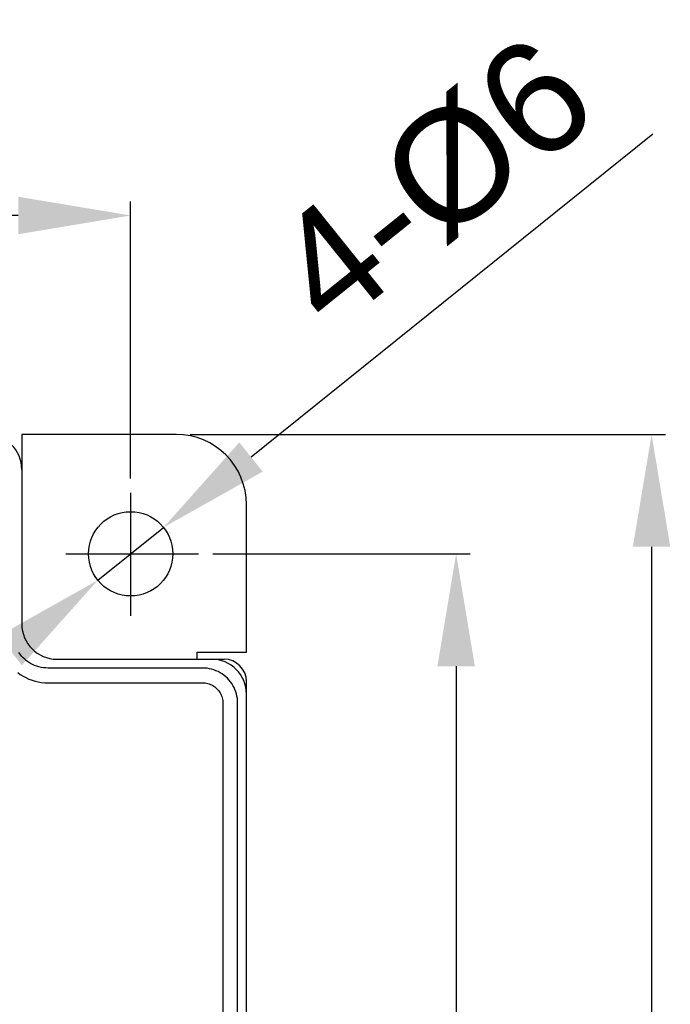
# Model space of a CAD drawing. Extents: x 12847 to 13300, y -1502 to -1025.
# Tile 34 of 42: x 12994 to 13041, y -1096 to -1025. Entities that reach past the tile are written whole.
import ezdxf

# ---------------------------------------------------------------- set-up
doc = ezdxf.new("R2010")
doc.units = 0
doc.linetypes.add('CENTER2', pattern=[28.575, 19.05, -3.175, 3.175, -3.175])
doc.layers.get('0').update_dxf_attribs({"linetype": 'CONTINUOUS'})
doc.layers.get('DEFPOINTS').update_dxf_attribs({"color": 8, "linetype": 'CONTINUOUS'})
doc.layers.add('2', color=2, linetype='CONTINUOUS')
doc.layers.add('CENTER', color=1, linetype='CENTER2')
doc.styles.get("Standard").update_dxf_attribs({"font": 'ARIAL.TTF'})
doc.dimstyles.new('ISO-25', dxfattribs={"dimtxt": 8, "dimasz": 8, "dimexe": 1, "dimexo": 1, "dimgap": 3, "dimtad": 1, "dimtxsty": 'STANDARD', "dimcen": 0, "dimclrd": 256, "dimclre": 256, "dimclrt": 2, "dimazin": 3, "dimtfac": 1, "dimtmove": 0, "dimatfit": 3})

# ---------------------------------------------------------------- blocks, each defined once
blk = doc.blocks.new('*D39')
for p, q in [((13039.564, -1033.625), (13010.961, -1056.617)), ((13000.049, -1065.388), (13004.726, -1061.629)), ((12993.814, -1070.4), (12987.579, -1075.412))]:
    blk.add_line(p, q)
for points in [[(13010.126, -1055.577), (13011.796, -1057.656), (13004.726, -1061.629)], [(12992.979, -1069.361), (12994.649, -1071.439), (13000.049, -1065.388)]]:
    blk.add_solid(points)
at = {"layer": 'DEFPOINTS', "color": 0}
for p in [(13004.726, -1061.629), (13000.049, -1065.388)]:
    blk.add_point(p, dxfattribs=at)
at = {"color": 7, "insert": (13023.941, -1037.093), "char_height": 8, "attachment_point": 5, "rotation": 38.79384}
blk.add_mtext('4-%%C6', dxfattribs=at)
blk = doc.blocks.new('*D40')
at = {"layer": '2', "color": 7}
for p, q in [((13008.232, -1063.508), (13026.569, -1063.508)), ((13025.569, -1071.508), (13025.569, -1287.508)), ((13008.232, -1295.508), (13026.569, -1295.508))]:
    blk.add_line(p, q, dxfattribs=at)
for points in [[(13024.236, -1071.508), (13026.902, -1071.508), (13025.569, -1063.508)], [(13024.236, -1287.508), (13026.902, -1287.508), (13025.569, -1295.508)]]:
    blk.add_solid(points, dxfattribs=at)
at = {"layer": 'DEFPOINTS', "color": 0}
for p in [(13007.232, -1063.508), (13007.232, -1295.508), (13025.569, -1295.508)]:
    blk.add_point(p, dxfattribs=at)
at = {"layer": '2', "color": 7, "insert": (13018.482, -1179.508), "char_height": 8, "attachment_point": 5, "rotation": 90}
blk.add_mtext('232', dxfattribs=at)
blk = doc.blocks.new('*D41')
at = {"layer": '2', "color": 7}
for p, q in [((13006.638, -1055.008), (13040.486, -1055.008)), ((13039.486, -1063.008), (13039.486, -1307.008)), ((13006.638, -1315.008), (13040.486, -1315.008))]:
    blk.add_line(p, q, dxfattribs=at)
for points in [[(13038.153, -1063.008), (13040.82, -1063.008), (13039.486, -1055.008)], [(13038.153, -1307.008), (13040.82, -1307.008), (13039.486, -1315.008)]]:
    blk.add_solid(points, dxfattribs=at)
at = {"layer": 'DEFPOINTS', "color": 0}
for p in [(13005.638, -1055.008), (13005.638, -1315.008), (13039.486, -1315.008)]:
    blk.add_point(p, dxfattribs=at)
at = {"layer": '2', "color": 7, "insert": (13032.402, -1185.008), "char_height": 8, "attachment_point": 5, "rotation": 90}
blk.add_mtext('260', dxfattribs=at)
blk = doc.blocks.new('*D44')
at = {"layer": '2', "color": 7}
for p, q in [((12882.888, -1058.157), (12882.888, -1038.423)), ((13002.388, -1058.157), (13002.388, -1038.423)), ((12994.388, -1039.423), (12890.888, -1039.423))]:
    blk.add_line(p, q, dxfattribs=at)
for points in [[(12890.888, -1038.09), (12890.888, -1040.756), (12882.888, -1039.423)], [(12994.388, -1038.09), (12994.388, -1040.756), (13002.388, -1039.423)]]:
    blk.add_solid(points, dxfattribs=at)
at = {"layer": 'DEFPOINTS', "color": 0}
for p in [(12882.888, -1039.423), (12882.888, -1059.157), (13002.388, -1059.157)]:
    blk.add_point(p, dxfattribs=at)
at = {"layer": '2', "color": 7, "insert": (12942.638, -1032.338), "char_height": 8, "attachment_point": 5}
blk.add_mtext('119.5', dxfattribs=at)

msp = doc.modelspace()

# ---------------------------------------------------------------- linework, layer by layer
at = {"layer": '2', "color": 7}
for p, q in [((12994.638, -1055.008), (12994.638, -1057.505)), ((13005.638, -1055.008), (12994.638, -1055.008)), ((12994.638, -1057.505), (12994.638, -1068.512)), ((13010.638, -1070.508), (13010.638, -1060.008)), ((12997.134, -1071.008), (13008.141, -1071.008)), ((13007.138, -1071.008), (13007.138, -1070.508)), ((13007.138, -1070.508), (13010.638, -1070.508)), ((13008.141, -1071.008), (13009.038, -1071.008)), ((13007.512, -1071.637), (12996.505, -1071.637)), ((12996.505, -1072.69), (13007.512, -1072.69)), ((13010.638, -1073.505), (13010.638, -1072.608)), ((13010.638, -1282.512), (13010.638, -1073.505)), ((13008.956, -1074.134), (13008.956, -1281.883)), ((13010.009, -1281.883), (13010.009, -1074.134))]:
    msp.add_line(p, q, dxfattribs=at)
at = {"layer": '2', "color": 7, "flags": 128}
for points in [[(12996.505, -1071.637), (12996.342, -1071.632), (12996.179, -1071.616), (12996.018, -1071.59), (12995.859, -1071.553), (12995.702, -1071.506), (12995.549, -1071.448), (12995.4, -1071.381), (12995.256, -1071.304), (12995.117, -1071.218), (12994.984, -1071.123), (12994.858, -1071.019), (12994.738, -1070.908), (12994.627, -1070.788), (12994.523, -1070.662), (12994.428, -1070.529)], [(13010.009, -1074.134), (13010.003, -1073.969), (13009.987, -1073.807), (13009.96, -1073.646), (13009.923, -1073.487), (13009.875, -1073.331), (13009.818, -1073.178), (13009.75, -1073.029), (13009.673, -1072.885), (13009.587, -1072.747), (13009.491, -1072.614), (13009.388, -1072.488), (13009.276, -1072.369), (13009.157, -1072.257), (13009.03, -1072.153), (13008.898, -1072.058), (13008.759, -1071.972), (13008.615, -1071.895), (13008.466, -1071.828), (13008.313, -1071.77), (13008.157, -1071.723), (13007.998, -1071.685), (13007.837, -1071.659), (13007.675, -1071.643), (13007.512, -1071.637)], [(12994.344, -1071.957), (12994.533, -1072.092), (12994.731, -1072.215), (12994.936, -1072.324), (12995.147, -1072.42), (12995.365, -1072.502), (12995.587, -1072.569), (12995.813, -1072.622), (12996.042, -1072.659), (12996.273, -1072.682), (12996.505, -1072.69)], [(13007.512, -1072.69), (13007.606, -1072.693), (13007.7, -1072.702), (13007.794, -1072.717), (13007.886, -1072.739), (13007.976, -1072.766), (13008.065, -1072.799), (13008.151, -1072.838), (13008.234, -1072.883), (13008.314, -1072.932), (13008.391, -1072.987), (13008.464, -1073.047), (13008.533, -1073.112), (13008.598, -1073.181), (13008.658, -1073.254), (13008.713, -1073.331), (13008.763, -1073.411), (13008.807, -1073.494), (13008.846, -1073.58), (13008.88, -1073.669), (13008.907, -1073.759), (13008.928, -1073.851), (13008.944, -1073.944), (13008.953, -1074.039), (13008.956, -1074.134)]]:
    msp.add_lwpolyline(points, dxfattribs=at)
at = {"layer": '2', "color": 7}
msp.add_circle((13002.388, -1063.508), 3, dxfattribs=at)
for centre, radius in [((13005.638, -1060.008), 5), ((13009.038, -1072.608), 1.6)]:
    msp.add_arc(centre, radius, 0, 90, dxfattribs=at)
for centre, major_axis in [((12992.134, -1057.512), (1.773, 1.773)), ((12997.141, -1068.505), (-1.773, -1.773)), ((13008.134, -1073.512), (1.773, 1.773))]:
    msp.add_ellipse(centre, major_axis=major_axis, ratio=0.997265, start_param=5.499157, end_param=7.067214, dxfattribs=at)
at = {"layer": 'CENTER', "color": 7}
for p, q in [((13002.388, -1059.157), (13002.388, -1067.931)), ((12997.776, -1063.508), (13007.232, -1063.508))]:
    msp.add_line(p, q, dxfattribs=at)

# ---------------------------------------------------------------- dimensions: what is measured, and where the dimension line sits
at = {"color": 7}
dim = msp.add_diameter_dim_2p(p1=(13000.049, -1065.388), p2=(13004.726, -1061.629), text='4-%%C6', dimstyle='ISO-25', override={"dimclrt": 7}, dxfattribs=at)
dim.commit()
dim.dimension.update_dxf_attribs({"geometry": '*D39', "text_midpoint": (13023.941, -1037.093)})
at = {"layer": '2', "color": 7}
dim = msp.add_linear_dim(base=(12882.888, -1039.423), p1=(13002.388, -1059.157), p2=(12882.888, -1059.157), dimstyle='ISO-25', override={"dimclrd": 7, "dimclre": 7, "dimclrt": 7}, dxfattribs=at)
dim.commit()
dim.dimension.update_dxf_attribs({"geometry": '*D44', "text_midpoint": (12942.638, -1032.338)})
for base, p1, p2, picture, middle in [((13039.486, -1315.008), (13005.638, -1055.008), (13005.638, -1315.008), '*D41', (13032.402, -1185.008)), ((13025.569, -1295.508), (13007.232, -1063.508), (13007.232, -1295.508), '*D40', (13018.482, -1179.508))]:
    dim = msp.add_linear_dim(base=base, p1=p1, p2=p2, angle=90, dimstyle='ISO-25', override={"dimclrd": 7, "dimclre": 7, "dimclrt": 7}, dxfattribs=at)
    dim.commit()
    dim.dimension.update_dxf_attribs({"geometry": picture, "text_midpoint": middle})

doc.saveas('drawing.dxf')
